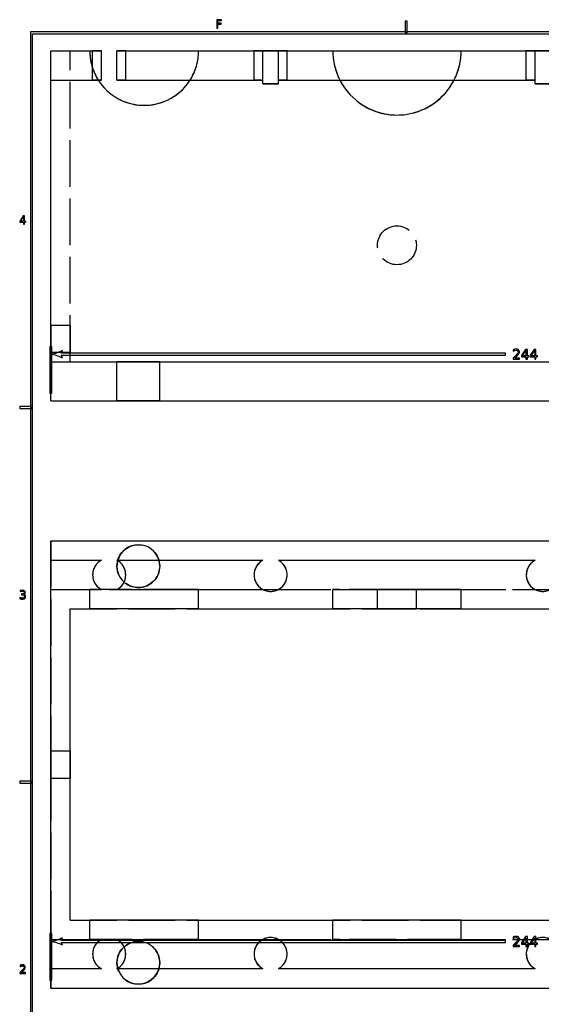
# Model space of a CAD drawing. Header units: millimetres. Extents: x -292 to 292, y -196 to 196.
# Tile 2 of 6: x -292 to -158, y -57 to 196. Entities that reach past the tile are written whole.
import ezdxf

# ---------------------------------------------------------------- set-up
doc = ezdxf.new("R2010")
doc.units = ezdxf.units.MM
doc.linetypes.add('ACAD_ISO02W100', pattern=[15, 12, -3])
doc.layers.add('不可见轮廓', color=7, linetype='ACAD_ISO02W100')
doc.layers.add('可见轮廓', color=7, linetype='Continuous')

msp = doc.modelspace()

# ---------------------------------------------------------------- linework, layer by layer
at = {"layer": '不可见轮廓'}
for p, q in [((-284.05, 180.55), (-284.05, 188.05)), ((-284.05, 188.05), (-271.05, 188.05)), ((-279.05, 188.05), (-274.05, 188.05)), ((-279.05, 188.05), (-274.05, 188.05)), ((-279.05, 108.05), (-279.05, 188.05)), ((-279.05, 108.05), (-279.05, 188.05)), ((-274.05, 188.05), (-271.05, 188.05)), ((-274.05, 188.05), (-271.05, 188.05)), ((-273.3, 180.55), (-273.3, 188.05)), ((-273.3, 180.55), (-273.3, 188.05)), ((-271.05, 180.55), (-271.05, 188.05)), ((-271.05, 180.55), (-271.05, 188.05)), ((-271.05, 180.55), (-271.05, 188.05)), ((-267.05, 188.05), (-229.55, 188.05)), ((-267.05, 188.05), (-246.05, 188.05)), ((-267.05, 188.05), (-246.05, 188.05)), ((-267.05, 180.55), (-267.05, 188.05)), ((-267.05, 180.55), (-267.05, 188.05)), ((-267.05, 180.55), (-267.05, 188.05)), ((-264.8, 180.55), (-264.8, 188.05)), ((-264.8, 180.55), (-264.8, 188.05)), ((-246.05, 188.05), (-211.55, 188.05)), ((-246.05, 188.05), (-211.55, 188.05)), ((-231.8, 180.55), (-231.8, 188.05)), ((-231.8, 180.55), (-231.8, 188.05)), ((-229.55, 180.55), (-229.55, 188.05)), ((-225.55, 180.55), (-225.55, 188.05)), ((-225.55, 188.05), (-159.55, 188.05)), ((-223.3, 180.55), (-223.3, 188.05)), ((-223.3, 180.55), (-223.3, 188.05)), ((-211.55, 188.05), (-178.55, 188.05)), ((-211.55, 188.05), (-178.55, 188.05)), ((-178.55, 188.05), (-138.55, 188.05)), ((-178.55, 188.05), (-138.55, 188.05)), ((-161.8, 180.55), (-161.8, 188.05)), ((-161.8, 180.55), (-161.8, 188.05)), ((-159.55, 180.55), (-159.55, 188.05)), ((-284.05, 108.05), (-284.05, 180.55)), ((-284.05, 180.55), (-271.87, 180.55)), ((-284.05, 180.55), (-271.87, 180.55)), ((-284.05, 180.55), (-271.05, 180.55)), ((-271.87, 180.55), (-271.05, 180.55)), ((-271.87, 180.55), (-271.05, 180.55)), ((-267.05, 180.55), (-229.55, 180.55)), ((-267.05, 180.55), (-248.23, 180.55)), ((-267.05, 180.55), (-248.23, 180.55)), ((-248.23, 180.55), (-229.55, 180.55)), ((-248.23, 180.55), (-229.55, 180.55)), ((-229.55, 179.55), (-229.55, 180.55)), ((-225.55, 179.55), (-225.55, 180.55)), ((-225.55, 180.55), (-209.74, 180.55)), ((-225.55, 180.55), (-209.74, 180.55)), ((-225.55, 180.55), (-159.55, 180.55)), ((-209.74, 180.55), (-180.35, 180.55)), ((-209.74, 180.55), (-180.35, 180.55)), ((-180.35, 180.55), (-159.55, 180.55)), ((-180.35, 180.55), (-159.55, 180.55)), ((-159.55, 179.55), (-159.55, 180.55)), ((-229.55, 179.55), (-225.55, 179.55)), ((-159.55, 179.55), (-155.55, 179.55)), ((-284.05, 117.55), (-279.05, 117.55)), ((-284.05, 110.55), (-279.05, 110.55)), ((-284.05, 98.05), (-284.05, 108.05)), ((-284.05, 108.05), (-40.05, 108.05)), ((-284.05, 108.05), (-40.05, 108.05)), ((-284.05, 108.05), (-40.05, 108.05)), ((-279.05, 108.05), (-45.05, 108.05)), ((-279.05, 108.05), (-45.05, 108.05)), ((-267.05, 98.05), (-267.05, 108.05)), ((-267.05, 98.05), (-267.05, 108.05)), ((-256.05, 98.05), (-256.05, 108.05)), ((-256.05, 98.05), (-256.05, 108.05)), ((-284.05, 98.05), (-40.05, 98.05)), ((-284.05, 62.05), (-284.05, -52.95)), ((-284.05, 62.05), (-40.05, 62.05)), ((-284.05, 49.55), (-284.05, 57.05)), ((-284.05, 49.55), (-284.05, 57.05)), ((-284.05, 57.05), (-271.05, 57.05)), ((-267.05, 57.05), (-229.55, 57.05)), ((-225.55, 57.05), (-159.55, 57.05)), ((-284.05, 49.55), (-40.05, 49.55)), ((-284.05, 49.55), (-271.87, 49.55)), ((-271.87, 49.55), (-271.05, 49.55)), ((-267.05, 49.55), (-248.23, 49.55)), ((-248.23, 49.55), (-229.55, 49.55)), ((-225.55, 49.55), (-209.74, 49.55)), ((-209.74, 49.55), (-180.35, 49.55)), ((-200.05, 44.55), (-200.05, 49.55)), ((-190.05, 44.55), (-190.05, 49.55)), ((-180.35, 49.55), (-159.55, 49.55)), ((-279.05, 44.55), (-45.05, 44.55)), ((-279.05, -35.45), (-279.05, 44.55)), ((-284.05, 8.05), (-279.05, 8.05)), ((-284.05, 1.05), (-279.05, 1.05)), ((-279.05, -35.45), (-45.05, -35.45)), ((-284.05, -47.95), (-284.05, -40.45)), ((-284.05, -47.95), (-284.05, -40.45)), ((-284.05, -40.45), (-40.05, -40.45)), ((-284.05, -40.45), (-271.87, -40.45)), ((-271.87, -40.45), (-271.05, -40.45)), ((-267.05, -40.45), (-248.23, -40.45)), ((-248.23, -40.45), (-229.55, -40.45)), ((-225.55, -40.45), (-209.74, -40.45)), ((-209.74, -40.45), (-180.35, -40.45)), ((-180.35, -40.45), (-159.55, -40.45)), ((-284.05, -47.95), (-271.05, -47.95)), ((-267.05, -47.95), (-229.55, -47.95)), ((-225.55, -47.95), (-159.55, -47.95)), ((-284.05, -52.95), (-40.05, -52.95))]:
    msp.add_line(p, q, dxfattribs=at)
for centre, radius in [((-195.05, 138.05), 5), ((-195.05, 138.05), 5), ((-261.55, 55.55), 5.5), ((-261.55, -46.45), 5.5)]:
    msp.add_circle(centre, radius, dxfattribs=at)
for centre, radius, start, end in [((-260.05, 188.05), 14, -180, -147.6076), ((-260.05, 188.05), 14, -180, 0), ((-260.05, 188.05), 14, -180, 0), ((-260.05, 188.05), 14, -180, -147.6076), ((-260.05, 188.05), 14, -32.3924, 0), ((-260.05, 188.05), 14, -32.3924, 0), ((-195.05, 188.05), 16.5, -180, -152.9643), ((-195.05, 188.05), 16.5, -180, 0), ((-195.05, 188.05), 16.5, -180, 0), ((-195.05, 188.05), 16.5, -180, -152.9643), ((-195.05, 188.05), 16.5, -27.0357, 0), ((-195.05, 188.05), 16.5, -27.0357, 0), ((-260.05, 188.05), 14, -147.6076, -32.3924), ((-195.05, 188.05), 16.5, -152.9643, -27.0357), ((-269.05, 53.3), 4.25, 118.0725, 241.9275), ((-269.05, 53.3), 4.25, -61.9275, 61.9275), ((-261.55, 55.55), 5.5, 164.1734, 165.2756), ((-261.55, 55.55), 5.5, 0, 15.8266), ((-227.55, 53.3), 4.25, 118.0725, 241.9275), ((-227.55, 53.3), 4.25, -61.9275, 61.9275), ((-157.55, 53.3), 4.25, 118.0725, 241.9275), ((-261.55, 55.55), 5.5, 228.1228, 360), ((-227.55, 53.3), 4.25, 241.9275, 298.0725), ((-157.55, 53.3), 4.25, 241.9275, 298.0725), ((-269.05, -44.2), 4.25, 118.0725, 241.9275), ((-269.05, -44.2), 4.25, -61.9275, 61.9275), ((-227.55, -44.2), 4.25, 118.0725, 241.9275), ((-227.55, -44.2), 4.25, 61.9275, 118.0725), ((-227.55, -44.2), 4.25, -61.9275, 61.9275), ((-157.55, -44.2), 4.25, 118.0725, 241.9275), ((-157.55, -44.2), 4.25, 61.9275, 118.0725), ((-261.55, -46.45), 5.5, 0, 131.8772), ((-261.55, -46.45), 5.5, 194.7244, 195.8266), ((-261.55, -46.45), 5.5, 344.1734, 360)]:
    msp.add_arc(centre, radius, start, end, dxfattribs=at)
for points, degree in [([(-271.05, 188.05), (-271.33, 188.05), (-271.6, 188.05), (-271.85, 188.05), (-272.09, 188.05), (-272.31, 188.05), (-272.51, 188.05), (-272.69, 188.05), (-272.85, 188.05), (-272.98, 188.05), (-273.1, 188.05), (-273.18, 188.05), (-273.25, 188.05), (-273.28, 188.05), (-273.3, 188.05)], 1), ([(-273.3, 188.05), (-273.28, 188.05), (-273.25, 188.05), (-273.18, 188.05), (-273.1, 188.05), (-272.98, 188.05), (-272.85, 188.05), (-272.69, 188.05), (-272.51, 188.05), (-272.31, 188.05), (-272.09, 188.05), (-271.85, 188.05), (-271.6, 188.05), (-271.33, 188.05), (-271.05, 188.05)], 1), ([(-271.05, 188.05), (-271.33, 188.05), (-271.6, 188.05), (-271.85, 188.05), (-272.09, 188.05), (-272.31, 188.05), (-272.51, 188.05), (-272.69, 188.05), (-272.85, 188.05), (-272.98, 188.05), (-273.1, 188.05), (-273.18, 188.05), (-273.25, 188.05), (-273.28, 188.05), (-273.3, 188.05)], 1), ([(-273.3, 188.05), (-273.28, 188.05), (-273.25, 188.05), (-273.18, 188.05), (-273.1, 188.05), (-272.98, 188.05), (-272.85, 188.05), (-272.69, 188.05), (-272.51, 188.05), (-272.31, 188.05), (-272.09, 188.05), (-271.85, 188.05), (-271.6, 188.05), (-271.33, 188.05), (-271.05, 188.05)], 1), ([(-267.05, 188.05), (-266.76, 188.05), (-266.49, 188.05), (-266.24, 188.05), (-266, 188.05), (-265.78, 188.05), (-265.58, 188.05), (-265.4, 188.05), (-265.24, 188.05), (-265.11, 188.05), (-265, 188.05), (-264.91, 188.05), (-264.85, 188.05), (-264.81, 188.05), (-264.8, 188.05)], 1), ([(-264.8, 188.05), (-264.81, 188.05), (-264.85, 188.05), (-264.91, 188.05), (-265, 188.05), (-265.11, 188.05), (-265.24, 188.05), (-265.4, 188.05), (-265.58, 188.05), (-265.78, 188.05), (-266, 188.05), (-266.24, 188.05), (-266.49, 188.05), (-266.76, 188.05), (-267.05, 188.05)], 1), ([(-267.05, 188.05), (-266.76, 188.05), (-266.49, 188.05), (-266.24, 188.05), (-266, 188.05), (-265.78, 188.05), (-265.58, 188.05), (-265.4, 188.05), (-265.24, 188.05), (-265.11, 188.05), (-265, 188.05), (-264.91, 188.05), (-264.85, 188.05), (-264.81, 188.05), (-264.8, 188.05)], 1), ([(-264.8, 188.05), (-264.81, 188.05), (-264.85, 188.05), (-264.91, 188.05), (-265, 188.05), (-265.11, 188.05), (-265.24, 188.05), (-265.4, 188.05), (-265.58, 188.05), (-265.78, 188.05), (-266, 188.05), (-266.24, 188.05), (-266.49, 188.05), (-266.76, 188.05), (-267.05, 188.05)], 1), ([(-229.55, 188.05), (-229.83, 188.05), (-230.1, 188.05), (-230.35, 188.05), (-230.59, 188.05), (-230.81, 188.05), (-231.01, 188.05), (-231.19, 188.05), (-231.35, 188.05), (-231.48, 188.05), (-231.6, 188.05), (-231.68, 188.05), (-231.75, 188.05), (-231.78, 188.05), (-231.8, 188.05)], 1), ([(-231.8, 188.05), (-231.69, 188.05), (-231.38, 188.05), (-230.87, 188.05), (-230.2, 188.05), (-229.39, 188.05), (-228.49, 188.05), (-227.55, 188.05), (-226.6, 188.05), (-225.7, 188.05), (-224.9, 188.05), (-224.22, 188.05), (-223.72, 188.05), (-223.4, 188.05), (-223.3, 188.05)], 1), ([(-229.55, 188.05), (-229.83, 188.05), (-230.1, 188.05), (-230.35, 188.05), (-230.59, 188.05), (-230.81, 188.05), (-231.01, 188.05), (-231.19, 188.05), (-231.35, 188.05), (-231.48, 188.05), (-231.6, 188.05), (-231.68, 188.05), (-231.75, 188.05), (-231.78, 188.05), (-231.8, 188.05)], 1), ([(-231.8, 188.05), (-231.78, 188.05), (-231.75, 188.05), (-231.68, 188.05), (-231.6, 188.05), (-231.48, 188.05), (-231.35, 188.05), (-231.19, 188.05), (-231.01, 188.05), (-230.81, 188.05), (-230.59, 188.05), (-230.35, 188.05), (-230.1, 188.05), (-229.83, 188.05), (-229.55, 188.05)], 1), ([(-223.3, 188.05), (-223.31, 188.05), (-223.35, 188.05), (-223.41, 188.05), (-223.5, 188.05), (-223.61, 188.05), (-223.74, 188.05), (-223.9, 188.05), (-224.08, 188.05), (-224.28, 188.05), (-224.5, 188.05), (-224.74, 188.05), (-224.99, 188.05), (-225.26, 188.05), (-225.55, 188.05)], 1), ([(-225.55, 188.05), (-225.26, 188.05), (-224.99, 188.05), (-224.74, 188.05), (-224.5, 188.05), (-224.28, 188.05), (-224.08, 188.05), (-223.9, 188.05), (-223.74, 188.05), (-223.61, 188.05), (-223.5, 188.05), (-223.41, 188.05), (-223.35, 188.05), (-223.31, 188.05), (-223.3, 188.05)], 1), ([(-223.3, 188.05), (-223.31, 188.05), (-223.35, 188.05), (-223.41, 188.05), (-223.5, 188.05), (-223.61, 188.05), (-223.74, 188.05), (-223.9, 188.05), (-224.08, 188.05), (-224.28, 188.05), (-224.5, 188.05), (-224.74, 188.05), (-224.99, 188.05), (-225.26, 188.05), (-225.55, 188.05)], 1), ([(-159.55, 188.05), (-159.83, 188.05), (-160.1, 188.05), (-160.35, 188.05), (-160.59, 188.05), (-160.81, 188.05), (-161.01, 188.05), (-161.19, 188.05), (-161.35, 188.05), (-161.48, 188.05), (-161.6, 188.05), (-161.68, 188.05), (-161.75, 188.05), (-161.78, 188.05), (-161.8, 188.05)], 1), ([(-161.8, 188.05), (-161.69, 188.05), (-161.38, 188.05), (-160.87, 188.05), (-160.2, 188.05), (-159.39, 188.05), (-158.49, 188.05), (-157.55, 188.05), (-156.6, 188.05), (-155.7, 188.05), (-154.9, 188.05), (-154.22, 188.05), (-153.72, 188.05), (-153.4, 188.05), (-153.3, 188.05)], 1), ([(-159.55, 188.05), (-159.83, 188.05), (-160.1, 188.05), (-160.35, 188.05), (-160.59, 188.05), (-160.81, 188.05), (-161.01, 188.05), (-161.19, 188.05), (-161.35, 188.05), (-161.48, 188.05), (-161.6, 188.05), (-161.68, 188.05), (-161.75, 188.05), (-161.78, 188.05), (-161.8, 188.05)], 1), ([(-161.8, 188.05), (-161.78, 188.05), (-161.75, 188.05), (-161.68, 188.05), (-161.6, 188.05), (-161.48, 188.05), (-161.35, 188.05), (-161.19, 188.05), (-161.01, 188.05), (-160.81, 188.05), (-160.59, 188.05), (-160.35, 188.05), (-160.1, 188.05), (-159.83, 188.05), (-159.55, 188.05)], 1), ([(-271.05, 180.55), (-271.33, 180.55), (-271.6, 180.55), (-271.85, 180.55), (-272.09, 180.55), (-272.31, 180.55), (-272.51, 180.55), (-272.69, 180.55), (-272.85, 180.55), (-272.98, 180.55), (-273.1, 180.55), (-273.18, 180.55), (-273.25, 180.55), (-273.28, 180.55), (-273.3, 180.55)], 1), ([(-273.3, 180.55), (-273.28, 180.55), (-273.25, 180.55), (-273.18, 180.55), (-273.1, 180.55), (-272.98, 180.55), (-272.85, 180.55), (-272.69, 180.55), (-272.51, 180.55), (-272.31, 180.55), (-272.09, 180.55), (-271.85, 180.55), (-271.6, 180.55), (-271.33, 180.55), (-271.05, 180.55)], 1), ([(-271.05, 180.55), (-271.33, 180.55), (-271.6, 180.55), (-271.85, 180.55), (-272.09, 180.55), (-272.31, 180.55), (-272.51, 180.55), (-272.69, 180.55), (-272.85, 180.55), (-272.98, 180.55), (-273.1, 180.55), (-273.18, 180.55), (-273.25, 180.55), (-273.28, 180.55), (-273.3, 180.55)], 1), ([(-273.3, 180.55), (-273.28, 180.55), (-273.25, 180.55), (-273.18, 180.55), (-273.1, 180.55), (-272.98, 180.55), (-272.85, 180.55), (-272.69, 180.55), (-272.51, 180.55), (-272.31, 180.55), (-272.09, 180.55), (-271.85, 180.55), (-271.6, 180.55), (-271.33, 180.55), (-271.05, 180.55)], 1), ([(-267.05, 180.55), (-266.76, 180.55), (-266.49, 180.55), (-266.24, 180.55), (-266, 180.55), (-265.78, 180.55), (-265.58, 180.55), (-265.4, 180.55), (-265.24, 180.55), (-265.11, 180.55), (-265, 180.55), (-264.91, 180.55), (-264.85, 180.55), (-264.81, 180.55), (-264.8, 180.55)], 1), ([(-264.8, 180.55), (-264.81, 180.55), (-264.85, 180.55), (-264.91, 180.55), (-265, 180.55), (-265.11, 180.55), (-265.24, 180.55), (-265.4, 180.55), (-265.58, 180.55), (-265.78, 180.55), (-266, 180.55), (-266.24, 180.55), (-266.49, 180.55), (-266.76, 180.55), (-267.05, 180.55)], 1), ([(-267.05, 180.55), (-266.76, 180.55), (-266.49, 180.55), (-266.24, 180.55), (-266, 180.55), (-265.78, 180.55), (-265.58, 180.55), (-265.4, 180.55), (-265.24, 180.55), (-265.11, 180.55), (-265, 180.55), (-264.91, 180.55), (-264.85, 180.55), (-264.81, 180.55), (-264.8, 180.55)], 1), ([(-264.8, 180.55), (-264.81, 180.55), (-264.85, 180.55), (-264.91, 180.55), (-265, 180.55), (-265.11, 180.55), (-265.24, 180.55), (-265.4, 180.55), (-265.58, 180.55), (-265.78, 180.55), (-266, 180.55), (-266.24, 180.55), (-266.49, 180.55), (-266.76, 180.55), (-267.05, 180.55)], 1), ([(-229.55, 180.55), (-229.83, 180.55), (-230.1, 180.55), (-230.35, 180.55), (-230.59, 180.55), (-230.81, 180.55), (-231.01, 180.55), (-231.19, 180.55), (-231.35, 180.55), (-231.48, 180.55), (-231.6, 180.55), (-231.68, 180.55), (-231.75, 180.55), (-231.78, 180.55), (-231.8, 180.55)], 1), ([(-231.8, 180.55), (-231.78, 180.55), (-231.75, 180.55), (-231.68, 180.55), (-231.6, 180.55), (-231.48, 180.55), (-231.35, 180.55), (-231.19, 180.55), (-231.01, 180.55), (-230.81, 180.55), (-230.59, 180.55), (-230.35, 180.55), (-230.1, 180.55), (-229.83, 180.55), (-229.55, 180.55)], 1), ([(-229.55, 180.55), (-229.83, 180.55), (-230.1, 180.55), (-230.35, 180.55), (-230.59, 180.55), (-230.81, 180.55), (-231.01, 180.55), (-231.19, 180.55), (-231.35, 180.55), (-231.48, 180.55), (-231.6, 180.55), (-231.68, 180.55), (-231.75, 180.55), (-231.78, 180.55), (-231.8, 180.55)], 1), ([(-231.8, 180.55), (-231.78, 180.55), (-231.75, 180.55), (-231.68, 180.55), (-231.6, 180.55), (-231.48, 180.55), (-231.35, 180.55), (-231.19, 180.55), (-231.01, 180.55), (-230.81, 180.55), (-230.59, 180.55), (-230.35, 180.55), (-230.1, 180.55), (-229.83, 180.55), (-229.55, 180.55)], 1), ([(-225.55, 180.55), (-225.26, 180.55), (-224.99, 180.55), (-224.74, 180.55), (-224.5, 180.55), (-224.28, 180.55), (-224.08, 180.55), (-223.9, 180.55), (-223.74, 180.55), (-223.61, 180.55), (-223.5, 180.55), (-223.41, 180.55), (-223.35, 180.55), (-223.31, 180.55), (-223.3, 180.55)], 1), ([(-223.3, 180.55), (-223.31, 180.55), (-223.35, 180.55), (-223.41, 180.55), (-223.5, 180.55), (-223.61, 180.55), (-223.74, 180.55), (-223.9, 180.55), (-224.08, 180.55), (-224.28, 180.55), (-224.5, 180.55), (-224.74, 180.55), (-224.99, 180.55), (-225.26, 180.55), (-225.55, 180.55)], 1), ([(-225.55, 180.55), (-225.26, 180.55), (-224.99, 180.55), (-224.74, 180.55), (-224.5, 180.55), (-224.28, 180.55), (-224.08, 180.55), (-223.9, 180.55), (-223.74, 180.55), (-223.61, 180.55), (-223.5, 180.55), (-223.41, 180.55), (-223.35, 180.55), (-223.31, 180.55), (-223.3, 180.55)], 1), ([(-223.3, 180.55), (-223.31, 180.55), (-223.35, 180.55), (-223.41, 180.55), (-223.5, 180.55), (-223.61, 180.55), (-223.74, 180.55), (-223.9, 180.55), (-224.08, 180.55), (-224.28, 180.55), (-224.5, 180.55), (-224.74, 180.55), (-224.99, 180.55), (-225.26, 180.55), (-225.55, 180.55)], 1), ([(-159.55, 180.55), (-159.83, 180.55), (-160.1, 180.55), (-160.35, 180.55), (-160.59, 180.55), (-160.81, 180.55), (-161.01, 180.55), (-161.19, 180.55), (-161.35, 180.55), (-161.48, 180.55), (-161.6, 180.55), (-161.68, 180.55), (-161.75, 180.55), (-161.78, 180.55), (-161.8, 180.55)], 1), ([(-161.8, 180.55), (-161.78, 180.55), (-161.75, 180.55), (-161.68, 180.55), (-161.6, 180.55), (-161.48, 180.55), (-161.35, 180.55), (-161.19, 180.55), (-161.01, 180.55), (-160.81, 180.55), (-160.59, 180.55), (-160.35, 180.55), (-160.1, 180.55), (-159.83, 180.55), (-159.55, 180.55)], 1), ([(-159.55, 180.55), (-159.83, 180.55), (-160.1, 180.55), (-160.35, 180.55), (-160.59, 180.55), (-160.81, 180.55), (-161.01, 180.55), (-161.19, 180.55), (-161.35, 180.55), (-161.48, 180.55), (-161.6, 180.55), (-161.68, 180.55), (-161.75, 180.55), (-161.78, 180.55), (-161.8, 180.55)], 1), ([(-161.8, 180.55), (-161.78, 180.55), (-161.75, 180.55), (-161.68, 180.55), (-161.6, 180.55), (-161.48, 180.55), (-161.35, 180.55), (-161.19, 180.55), (-161.01, 180.55), (-160.81, 180.55), (-160.59, 180.55), (-160.35, 180.55), (-160.1, 180.55), (-159.83, 180.55), (-159.55, 180.55)], 1), ([(-284.05, 110.55), (-284.05, 110.64), (-284.05, 110.9), (-284.05, 111.31), (-284.05, 111.87), (-284.05, 112.53), (-284.05, 113.27), (-284.05, 114.05), (-284.05, 114.83), (-284.05, 115.57), (-284.05, 116.23), (-284.05, 116.79), (-284.05, 117.2), (-284.05, 117.46), (-284.05, 117.55)], 1), ([(-284.05, 117.55), (-284.05, 117.46), (-284.05, 117.2), (-284.05, 116.79), (-284.05, 116.23), (-284.05, 115.57), (-284.05, 114.83), (-284.05, 114.05), (-284.05, 113.27), (-284.05, 112.53), (-284.05, 111.87), (-284.05, 111.31), (-284.05, 110.9), (-284.05, 110.64), (-284.05, 110.55)], 1), ([(-279.05, 110.55), (-279.05, 110.64), (-279.05, 110.9), (-279.05, 111.31), (-279.05, 111.87), (-279.05, 112.53), (-279.05, 113.27), (-279.05, 114.05), (-279.05, 114.83), (-279.05, 115.57), (-279.05, 116.23), (-279.05, 116.79), (-279.05, 117.2), (-279.05, 117.46), (-279.05, 117.55)], 1), ([(-279.05, 117.55), (-279.05, 117.46), (-279.05, 117.2), (-279.05, 116.79), (-279.05, 116.23), (-279.05, 115.57), (-279.05, 114.83), (-279.05, 114.05), (-279.05, 113.27), (-279.05, 112.53), (-279.05, 111.87), (-279.05, 111.31), (-279.05, 110.9), (-279.05, 110.64), (-279.05, 110.55)], 1), ([(-256.05, 108.05), (-256.18, 108.05), (-256.59, 108.05), (-257.25, 108.05), (-258.12, 108.05), (-259.16, 108.05), (-260.32, 108.05), (-261.55, 108.05), (-262.77, 108.05), (-263.93, 108.05), (-264.98, 108.05), (-265.85, 108.05), (-266.5, 108.05), (-266.91, 108.05), (-267.05, 108.05)], 1), ([(-267.05, 108.05), (-266.91, 108.05), (-266.5, 108.05), (-265.85, 108.05), (-264.98, 108.05), (-263.93, 108.05), (-262.77, 108.05), (-261.55, 108.05), (-260.32, 108.05), (-259.16, 108.05), (-258.12, 108.05), (-257.25, 108.05), (-256.59, 108.05), (-256.18, 108.05), (-256.05, 108.05)], 1), ([(-256.05, 108.05), (-256.18, 108.05), (-256.59, 108.05), (-257.25, 108.05), (-258.12, 108.05), (-259.16, 108.05), (-260.32, 108.05), (-261.55, 108.05), (-262.77, 108.05), (-263.93, 108.05), (-264.98, 108.05), (-265.85, 108.05), (-266.5, 108.05), (-266.91, 108.05), (-267.05, 108.05)], 1), ([(-267.05, 108.05), (-266.91, 108.05), (-266.5, 108.05), (-265.85, 108.05), (-264.98, 108.05), (-263.93, 108.05), (-262.77, 108.05), (-261.55, 108.05), (-260.32, 108.05), (-259.16, 108.05), (-258.12, 108.05), (-257.25, 108.05), (-256.59, 108.05), (-256.18, 108.05), (-256.05, 108.05)], 1), ([(-256.05, 98.05), (-256.18, 98.05), (-256.59, 98.05), (-257.25, 98.05), (-258.12, 98.05), (-259.16, 98.05), (-260.32, 98.05), (-261.55, 98.05), (-262.77, 98.05), (-263.93, 98.05), (-264.98, 98.05), (-265.85, 98.05), (-266.5, 98.05), (-266.91, 98.05), (-267.05, 98.05)], 1), ([(-267.05, 98.05), (-266.91, 98.05), (-266.5, 98.05), (-265.85, 98.05), (-264.98, 98.05), (-263.93, 98.05), (-262.77, 98.05), (-261.55, 98.05), (-260.32, 98.05), (-259.16, 98.05), (-258.12, 98.05), (-257.25, 98.05), (-256.59, 98.05), (-256.18, 98.05), (-256.05, 98.05)], 1), ([(-256.05, 98.05), (-256.18, 98.05), (-256.59, 98.05), (-257.25, 98.05), (-258.12, 98.05), (-259.16, 98.05), (-260.32, 98.05), (-261.55, 98.05), (-262.77, 98.05), (-263.93, 98.05), (-264.98, 98.05), (-265.85, 98.05), (-266.5, 98.05), (-266.91, 98.05), (-267.05, 98.05)], 1), ([(-267.05, 98.05), (-266.91, 98.05), (-266.5, 98.05), (-265.85, 98.05), (-264.98, 98.05), (-263.93, 98.05), (-262.77, 98.05), (-261.55, 98.05), (-260.32, 98.05), (-259.16, 98.05), (-258.12, 98.05), (-257.25, 98.05), (-256.59, 98.05), (-256.18, 98.05), (-256.05, 98.05)], 1), ([(-271.87, 49.55), (-272.16, 49.55), (-272.44, 49.55), (-272.69, 49.55), (-272.92, 49.55), (-273.13, 49.55), (-273.32, 49.55), (-273.49, 49.55), (-273.64, 49.55), (-273.76, 49.55), (-273.86, 49.55), (-273.94, 49.55), (-274, 49.55), (-274.04, 49.55), (-274.05, 49.55)], 1), ([(-271.05, 49.55), (-271.49, 49.55), (-271.87, 49.55)], 2), ([(-248.23, 49.55), (-249.11, 49.55), (-250.13, 49.55), (-251.27, 49.55), (-252.51, 49.55), (-253.84, 49.55), (-255.24, 49.55), (-256.71, 49.55), (-258.21, 49.55), (-259.73, 49.55), (-261.26, 49.55), (-262.77, 49.55), (-264.25, 49.55), (-265.68, 49.55), (-267.05, 49.55)], 1), ([(-246.05, 49.55), (-246.06, 49.55), (-246.09, 49.55), (-246.15, 49.55), (-246.23, 49.55), (-246.33, 49.55), (-246.46, 49.55), (-246.6, 49.55), (-246.77, 49.55), (-246.96, 49.55), (-247.17, 49.55), (-247.41, 49.55), (-247.66, 49.55), (-247.93, 49.55), (-248.23, 49.55)], 1), ([(-209.74, 49.55), (-209.99, 49.55), (-210.22, 49.55), (-210.43, 49.55), (-210.62, 49.55), (-210.79, 49.55), (-210.95, 49.55), (-211.09, 49.55), (-211.21, 49.55), (-211.31, 49.55), (-211.4, 49.55), (-211.46, 49.55), (-211.51, 49.55), (-211.54, 49.55), (-211.55, 49.55)], 1), ([(-180.35, 49.55), (-181.7, 49.55), (-183.38, 49.55), (-185.35, 49.55), (-187.56, 49.55), (-189.95, 49.55), (-192.47, 49.55), (-195.05, 49.55), (-197.63, 49.55), (-200.14, 49.55), (-202.53, 49.55), (-204.74, 49.55), (-206.71, 49.55), (-208.39, 49.55), (-209.74, 49.55)], 1), ([(-190.05, 49.55), (-190.17, 49.55), (-190.54, 49.55), (-191.14, 49.55), (-191.93, 49.55), (-192.88, 49.55), (-193.93, 49.55), (-195.05, 49.55), (-196.16, 49.55), (-197.22, 49.55), (-198.16, 49.55), (-198.96, 49.55), (-199.55, 49.55), (-199.92, 49.55), (-200.05, 49.55)], 1), ([(-200.05, 49.55), (-199.92, 49.55), (-199.55, 49.55), (-198.96, 49.55), (-198.16, 49.55), (-197.22, 49.55), (-196.16, 49.55), (-195.05, 49.55), (-193.93, 49.55), (-192.88, 49.55), (-191.93, 49.55), (-191.14, 49.55), (-190.54, 49.55), (-190.17, 49.55), (-190.05, 49.55)], 1), ([(-178.55, 49.55), (-178.56, 49.55), (-178.58, 49.55), (-178.63, 49.55), (-178.7, 49.55), (-178.78, 49.55), (-178.88, 49.55), (-179, 49.55), (-179.14, 49.55), (-179.3, 49.55), (-179.48, 49.55), (-179.67, 49.55), (-179.88, 49.55), (-180.11, 49.55), (-180.35, 49.55)], 1), ([(-190.05, 44.55), (-190.17, 44.55), (-190.54, 44.55), (-191.14, 44.55), (-191.93, 44.55), (-192.88, 44.55), (-193.93, 44.55), (-195.05, 44.55), (-196.16, 44.55), (-197.22, 44.55), (-198.16, 44.55), (-198.96, 44.55), (-199.55, 44.55), (-199.92, 44.55), (-200.05, 44.55)], 1), ([(-200.05, 44.55), (-199.92, 44.55), (-199.55, 44.55), (-198.96, 44.55), (-198.16, 44.55), (-197.22, 44.55), (-196.16, 44.55), (-195.05, 44.55), (-193.93, 44.55), (-192.88, 44.55), (-191.93, 44.55), (-191.14, 44.55), (-190.54, 44.55), (-190.17, 44.55), (-190.05, 44.55)], 1), ([(-284.05, 4.55), (-284.05, 4.94), (-284.05, 5.33), (-284.05, 5.71), (-284.05, 6.07), (-284.05, 6.41), (-284.05, 6.73), (-284.05, 7.03), (-284.05, 7.29), (-284.05, 7.51), (-284.05, 7.7), (-284.05, 7.85), (-284.05, 7.96), (-284.05, 8.03), (-284.05, 8.05)], 1), ([(-284.05, 8.05), (-284.05, 7.96), (-284.05, 7.7), (-284.05, 7.29), (-284.05, 6.73), (-284.05, 6.07), (-284.05, 5.33), (-284.05, 4.55), (-284.05, 3.77), (-284.05, 3.03), (-284.05, 2.37), (-284.05, 1.81), (-284.05, 1.4), (-284.05, 1.14), (-284.05, 1.05)], 1), ([(-279.05, 4.55), (-279.05, 4.94), (-279.05, 5.33), (-279.05, 5.71), (-279.05, 6.07), (-279.05, 6.41), (-279.05, 6.73), (-279.05, 7.03), (-279.05, 7.29), (-279.05, 7.51), (-279.05, 7.7), (-279.05, 7.85), (-279.05, 7.96), (-279.05, 8.03), (-279.05, 8.05)], 1), ([(-279.05, 8.05), (-279.05, 7.96), (-279.05, 7.7), (-279.05, 7.29), (-279.05, 6.73), (-279.05, 6.07), (-279.05, 5.33), (-279.05, 4.55), (-279.05, 3.77), (-279.05, 3.03), (-279.05, 2.37), (-279.05, 1.81), (-279.05, 1.4), (-279.05, 1.14), (-279.05, 1.05)], 1), ([(-271.87, -40.45), (-272.16, -40.45), (-272.44, -40.45), (-272.69, -40.45), (-272.92, -40.45), (-273.13, -40.45), (-273.32, -40.45), (-273.49, -40.45), (-273.64, -40.45), (-273.76, -40.45), (-273.86, -40.45), (-273.94, -40.45), (-274, -40.45), (-274.04, -40.45), (-274.05, -40.45)], 1), ([(-271.05, -40.45), (-271.49, -40.45), (-271.87, -40.45)], 2), ([(-248.23, -40.45), (-249.11, -40.45), (-250.13, -40.45), (-251.27, -40.45), (-252.51, -40.45), (-253.84, -40.45), (-255.24, -40.45), (-256.71, -40.45), (-258.21, -40.45), (-259.73, -40.45), (-261.26, -40.45), (-262.77, -40.45), (-264.25, -40.45), (-265.68, -40.45), (-267.05, -40.45)], 1), ([(-246.05, -40.45), (-246.06, -40.45), (-246.09, -40.45), (-246.15, -40.45), (-246.23, -40.45), (-246.33, -40.45), (-246.46, -40.45), (-246.6, -40.45), (-246.77, -40.45), (-246.96, -40.45), (-247.17, -40.45), (-247.41, -40.45), (-247.66, -40.45), (-247.93, -40.45), (-248.23, -40.45)], 1), ([(-209.74, -40.45), (-209.99, -40.45), (-210.22, -40.45), (-210.43, -40.45), (-210.62, -40.45), (-210.79, -40.45), (-210.95, -40.45), (-211.09, -40.45), (-211.21, -40.45), (-211.31, -40.45), (-211.4, -40.45), (-211.46, -40.45), (-211.51, -40.45), (-211.54, -40.45), (-211.55, -40.45)], 1), ([(-180.35, -40.45), (-181.7, -40.45), (-183.38, -40.45), (-185.35, -40.45), (-187.56, -40.45), (-189.95, -40.45), (-192.47, -40.45), (-195.05, -40.45), (-197.63, -40.45), (-200.14, -40.45), (-202.53, -40.45), (-204.74, -40.45), (-206.71, -40.45), (-208.39, -40.45), (-209.74, -40.45)], 1), ([(-178.55, -40.45), (-178.56, -40.45), (-178.58, -40.45), (-178.63, -40.45), (-178.7, -40.45), (-178.78, -40.45), (-178.88, -40.45), (-179, -40.45), (-179.14, -40.45), (-179.3, -40.45), (-179.48, -40.45), (-179.67, -40.45), (-179.88, -40.45), (-180.11, -40.45), (-180.35, -40.45)], 1)]:
    msp.add_open_spline(points, degree=degree, dxfattribs=at)
for points, degree, knots in [([(-229.55, 179.55), (-229.46, 179.55), (-229.37, 179.55), (-229.28, 179.55), (-229.1, 179.55), (-228.91, 179.55), (-228.72, 179.55), (-228.34, 179.55), (-227.94, 179.55), (-227.55, 179.55), (-227.15, 179.55), (-226.75, 179.55), (-226.37, 179.55), (-226.18, 179.55), (-226, 179.55), (-225.81, 179.55), (-225.72, 179.55), (-225.64, 179.55), (-225.55, 179.55)], 3, [0, 0, 0, 0, 0.071429, 0.071429, 0.071429, 0.214286, 0.214286, 0.214286, 0.5, 0.5, 0.5, 0.785714, 0.785714, 0.785714, 0.928571, 0.928571, 0.928571, 1, 1, 1, 1]), ([(-225.55, 179.55), (-225.64, 179.55), (-225.72, 179.55), (-225.81, 179.55), (-226, 179.55), (-226.18, 179.55), (-226.37, 179.55), (-226.75, 179.55), (-227.15, 179.55), (-227.55, 179.55), (-227.94, 179.55), (-228.34, 179.55), (-228.72, 179.55), (-228.91, 179.55), (-229.1, 179.55), (-229.28, 179.55), (-229.37, 179.55), (-229.46, 179.55), (-229.55, 179.55)], 3, [0, 0, 0, 0, 0.071429, 0.071429, 0.071429, 0.214286, 0.214286, 0.214286, 0.5, 0.5, 0.5, 0.785714, 0.785714, 0.785714, 0.928571, 0.928571, 0.928571, 1, 1, 1, 1]), ([(-159.55, 179.55), (-159.46, 179.55), (-159.37, 179.55), (-159.28, 179.55), (-159.1, 179.55), (-158.91, 179.55), (-158.72, 179.55), (-158.34, 179.55), (-157.94, 179.55), (-157.55, 179.55), (-157.15, 179.55), (-156.75, 179.55), (-156.37, 179.55), (-156.18, 179.55), (-156, 179.55), (-155.81, 179.55), (-155.72, 179.55), (-155.64, 179.55), (-155.55, 179.55)], 3, [0, 0, 0, 0, 0.071429, 0.071429, 0.071429, 0.214286, 0.214286, 0.214286, 0.5, 0.5, 0.5, 0.785714, 0.785714, 0.785714, 0.928571, 0.928571, 0.928571, 1, 1, 1, 1]), ([(-155.55, 179.55), (-155.64, 179.55), (-155.72, 179.55), (-155.81, 179.55), (-156, 179.55), (-156.18, 179.55), (-156.37, 179.55), (-156.75, 179.55), (-157.15, 179.55), (-157.55, 179.55), (-157.94, 179.55), (-158.34, 179.55), (-158.72, 179.55), (-158.91, 179.55), (-159.1, 179.55), (-159.28, 179.55), (-159.37, 179.55), (-159.46, 179.55), (-159.55, 179.55)], 3, [0, 0, 0, 0, 0.071429, 0.071429, 0.071429, 0.214286, 0.214286, 0.214286, 0.5, 0.5, 0.5, 0.785714, 0.785714, 0.785714, 0.928571, 0.928571, 0.928571, 1, 1, 1, 1]), ([(-284.05, 1.05), (-284.05, 1.06), (-284.05, 1.07), (-284.05, 1.11), (-284.05, 1.14), (-284.05, 1.19), (-284.05, 1.25), (-284.05, 1.32), (-284.05, 1.4), (-284.05, 1.49), (-284.05, 1.59), (-284.05, 1.7), (-284.05, 1.81), (-284.05, 1.95), (-284.05, 2.08), (-284.05, 2.22), (-284.05, 2.37), (-284.05, 2.53), (-284.05, 2.69), (-284.05, 2.86), (-284.05, 3.03), (-284.05, 3.21), (-284.05, 3.4), (-284.05, 3.58), (-284.05, 3.77), (-284.05, 4.16), (-284.05, 4.55)], 2, [0, 0, 0, 0.071429, 0.071429, 0.142857, 0.142857, 0.214286, 0.214286, 0.285714, 0.285714, 0.357143, 0.357143, 0.428571, 0.428571, 0.5, 0.5, 0.571429, 0.571429, 0.642857, 0.642857, 0.714286, 0.714286, 0.785714, 0.785714, 0.857143, 0.857143, 1, 1, 1]), ([(-279.05, 1.05), (-279.05, 1.06), (-279.05, 1.07), (-279.05, 1.11), (-279.05, 1.14), (-279.05, 1.19), (-279.05, 1.25), (-279.05, 1.32), (-279.05, 1.4), (-279.05, 1.49), (-279.05, 1.59), (-279.05, 1.7), (-279.05, 1.81), (-279.05, 1.95), (-279.05, 2.08), (-279.05, 2.22), (-279.05, 2.37), (-279.05, 2.53), (-279.05, 2.69), (-279.05, 2.86), (-279.05, 3.03), (-279.05, 3.21), (-279.05, 3.4), (-279.05, 3.58), (-279.05, 3.77), (-279.05, 4.16), (-279.05, 4.55)], 2, [0, 0, 0, 0.071429, 0.071429, 0.142857, 0.142857, 0.214286, 0.214286, 0.285714, 0.285714, 0.357143, 0.357143, 0.428571, 0.428571, 0.5, 0.5, 0.571429, 0.571429, 0.642857, 0.642857, 0.714286, 0.714286, 0.785714, 0.785714, 0.857143, 0.857143, 1, 1, 1])]:
    msp.add_open_spline(points, degree=degree, knots=knots, dxfattribs=at)
at = {"layer": '可见轮廓'}
for p, q in [((-241.4, 196.07), (-241.4, 193.88)), ((-240.14, 196.07), (-241.4, 196.07)), ((-241.11, 195.82), (-240.14, 195.82)), ((-241.11, 195.17), (-241.11, 195.82)), ((-240.24, 195.17), (-241.11, 195.17)), ((-240.24, 194.92), (-240.24, 195.17)), ((-240.14, 195.82), (-240.14, 196.07)), ((-192.92, 195.67), (-192.92, 192.67)), ((-192.42, 195.67), (-192.92, 195.67)), ((-192.42, 192.67), (-192.42, 195.67)), ((289.25, 192.92), (-289.25, 192.92)), ((-289.25, 192.92), (-289.25, -192.92)), ((-241.4, 193.88), (-241.11, 193.88)), ((-241.11, 194.92), (-240.24, 194.92)), ((-241.11, 193.88), (-241.11, 194.92)), ((-192.92, 192.67), (-192.42, 192.67)), ((-288.75, 192.42), (288.75, 192.42)), ((-288.75, -192.42), (-288.75, 192.42)), ((-284.05, 180.55), (-284.05, 188.05)), ((-284.05, 188.05), (-271.05, 188.05)), ((-271.05, 180.55), (-271.05, 188.05)), ((-267.05, 188.05), (-229.55, 188.05)), ((-267.05, 180.55), (-267.05, 188.05)), ((-229.55, 180.55), (-229.55, 188.05)), ((-225.55, 180.55), (-225.55, 188.05)), ((-225.55, 188.05), (-159.55, 188.05)), ((-159.55, 180.55), (-159.55, 188.05)), ((-284.05, 108.05), (-284.05, 180.55)), ((-284.05, 180.55), (-271.05, 180.55)), ((-267.05, 180.55), (-229.55, 180.55)), ((-229.55, 179.55), (-229.55, 180.55)), ((-225.55, 179.55), (-225.55, 180.55)), ((-225.55, 180.55), (-159.55, 180.55)), ((-159.55, 179.55), (-159.55, 180.55)), ((-229.55, 179.55), (-225.55, 179.55)), ((-159.55, 179.55), (-155.55, 179.55)), ((-291.15, 145.65), (-292.06, 144.26)), ((-291.82, 144.22), (-291.07, 145.39)), ((-290.78, 145.65), (-291.15, 145.65)), ((-291.07, 145.39), (-291.07, 144.22)), ((-290.78, 144.22), (-290.78, 145.65)), ((-292.06, 144.26), (-292.06, 143.98)), ((-292.06, 143.98), (-291.07, 143.98)), ((-291.07, 144.22), (-291.82, 144.22)), ((-291.07, 143.98), (-291.07, 143.46)), ((-291.07, 143.46), (-290.78, 143.46)), ((-290.46, 144.22), (-290.78, 144.22)), ((-290.78, 143.98), (-290.46, 143.98)), ((-290.78, 143.46), (-290.78, 143.98)), ((-290.46, 143.98), (-290.46, 144.22)), ((-284.3, 112.05), (-284.3, 100.05)), ((-283.8, 112.05), (-284.3, 112.05)), ((-283.8, 100.05), (-283.8, 112.05)), ((-281.33, 110.3), (-281.05, 111.05)), ((-167.16, 110.3), (-281.33, 110.3)), ((-281.05, 109.05), (-281.33, 109.8)), ((-281.33, 109.8), (-167.16, 109.8)), ((-167.16, 109.8), (-167.16, 110.3)), ((-165.16, 109.04), (-165.16, 108.75)), ((-165.14, 111.18), (-165.14, 110.83)), ((-163.54, 109.04), (-164.75, 109.04)), ((-163.54, 108.75), (-163.54, 109.04)), ((-161.96, 111.3), (-163.02, 109.69)), ((-163.02, 109.69), (-163.02, 109.35)), ((-163.02, 109.35), (-161.87, 109.35)), ((-162.74, 109.64), (-161.87, 111)), ((-161.87, 109.64), (-162.74, 109.64)), ((-161.52, 111.3), (-161.96, 111.3)), ((-161.87, 111), (-161.87, 109.64)), ((-161.87, 109.35), (-161.87, 108.75)), ((-161.52, 109.64), (-161.52, 111.3)), ((-161.16, 109.64), (-161.52, 109.64)), ((-161.52, 109.35), (-161.16, 109.35)), ((-161.52, 108.75), (-161.52, 109.35)), ((-161.16, 109.35), (-161.16, 109.64)), ((-159.73, 111.3), (-160.79, 109.69)), ((-160.79, 109.69), (-160.79, 109.35)), ((-160.79, 109.35), (-159.64, 109.35)), ((-160.51, 109.64), (-159.64, 111)), ((-159.64, 109.64), (-160.51, 109.64)), ((-159.3, 111.3), (-159.73, 111.3)), ((-159.64, 111), (-159.64, 109.64)), ((-159.64, 109.35), (-159.64, 108.75)), ((-159.3, 109.64), (-159.3, 111.3)), ((-158.93, 109.64), (-159.3, 109.64)), ((-159.3, 109.35), (-158.93, 109.35)), ((-159.3, 108.75), (-159.3, 109.35)), ((-158.93, 109.35), (-158.93, 109.64)), ((-284.05, 98.05), (-284.05, 108.05)), ((-284.05, 108.05), (-40.05, 108.05)), ((-165.16, 108.75), (-163.54, 108.75)), ((-161.87, 108.75), (-161.52, 108.75)), ((-159.64, 108.75), (-159.3, 108.75)), ((-284.3, 100.05), (-283.8, 100.05)), ((-289, 96.58), (-292, 96.58)), ((-292, 96.58), (-292, 96.08)), ((-289, 96.08), (-289, 96.58)), ((-284.05, 98.05), (-40.05, 98.05)), ((-292, 96.08), (-289, 96.08)), ((-284.05, 57.05), (-284.05, 62.05)), ((-284.05, 62.05), (-40.05, 62.05)), ((-284.05, -47.95), (-284.05, 57.05)), ((-284.05, 57.05), (-271.05, 57.05)), ((-267.05, 57.05), (-229.55, 57.05)), ((-225.55, 57.05), (-159.55, 57.05)), ((-291.91, 49.26), (-291.91, 49)), ((-291.6, 48.42), (-291.6, 48.18)), ((-291.33, 48.42), (-291.6, 48.42)), ((-291.6, 48.18), (-291.34, 48.18)), ((-274.05, 49.55), (-271.05, 49.55)), ((-274.05, 44.55), (-274.05, 49.55)), ((-267.05, 49.55), (-246.05, 49.55)), ((-246.05, 44.55), (-246.05, 49.55)), ((-229.55, 49.55), (-225.55, 49.55)), ((-211.55, 44.55), (-211.55, 49.55)), ((-211.55, 49.55), (-178.55, 49.55)), ((-178.55, 44.55), (-178.55, 49.55)), ((-159.55, 49.55), (-155.55, 49.55)), ((-291.98, 47.48), (-291.98, 47.19)), ((-279.05, 44.55), (-274.05, 44.55)), ((-279.05, -35.45), (-279.05, 44.55)), ((-246.05, 44.55), (-211.55, 44.55)), ((-178.55, 44.55), (-138.55, 44.55)), ((-289, 0.25), (-292, 0.25)), ((-292, 0.25), (-292, -0.25)), ((-289, -0.25), (-289, 0.25)), ((-292, -0.25), (-289, -0.25)), ((-279.05, -35.45), (-274.05, -35.45)), ((-274.05, -40.45), (-274.05, -35.45)), ((-246.05, -40.45), (-246.05, -35.45)), ((-246.05, -35.45), (-211.55, -35.45)), ((-211.55, -40.45), (-211.55, -35.45)), ((-178.55, -40.45), (-178.55, -35.45)), ((-178.55, -35.45), (-138.55, -35.45)), ((-284.3, -38.95), (-284.3, -50.95)), ((-283.8, -38.95), (-284.3, -38.95)), ((-283.8, -50.95), (-283.8, -38.95)), ((-281.33, -40.7), (-281.05, -39.95)), ((-274.05, -40.45), (-271.05, -40.45)), ((-267.05, -40.45), (-246.05, -40.45)), ((-229.55, -40.45), (-225.55, -40.45)), ((-211.55, -40.45), (-178.55, -40.45)), ((-165.14, -39.82), (-165.14, -40.17)), ((-161.96, -39.7), (-163.02, -41.31)), ((-162.74, -41.36), (-161.87, -40)), ((-161.52, -39.7), (-161.96, -39.7)), ((-161.87, -40), (-161.87, -41.36)), ((-161.52, -41.36), (-161.52, -39.7)), ((-159.73, -39.7), (-160.79, -41.31)), ((-160.51, -41.36), (-159.64, -40)), ((-159.3, -39.7), (-159.73, -39.7)), ((-159.64, -40), (-159.64, -41.36)), ((-159.55, -40.45), (-155.55, -40.45)), ((-159.3, -41.36), (-159.3, -39.7)), ((-167.16, -40.7), (-281.33, -40.7)), ((-281.05, -41.95), (-281.33, -41.2)), ((-281.33, -41.2), (-167.16, -41.2)), ((-167.16, -41.2), (-167.16, -40.7)), ((-165.16, -41.96), (-165.16, -42.25)), ((-165.16, -42.25), (-163.54, -42.25)), ((-163.54, -41.96), (-164.75, -41.96)), ((-163.54, -42.25), (-163.54, -41.96)), ((-163.02, -41.31), (-163.02, -41.65)), ((-163.02, -41.65), (-161.87, -41.65)), ((-161.87, -41.36), (-162.74, -41.36)), ((-161.87, -41.65), (-161.87, -42.25)), ((-161.87, -42.25), (-161.52, -42.25)), ((-161.16, -41.36), (-161.52, -41.36)), ((-161.52, -41.65), (-161.16, -41.65)), ((-161.52, -42.25), (-161.52, -41.65)), ((-161.16, -41.65), (-161.16, -41.36)), ((-160.79, -41.31), (-160.79, -41.65)), ((-160.79, -41.65), (-159.64, -41.65)), ((-159.64, -41.36), (-160.51, -41.36)), ((-159.64, -41.65), (-159.64, -42.25)), ((-159.64, -42.25), (-159.3, -42.25)), ((-158.93, -41.36), (-159.3, -41.36)), ((-159.3, -41.65), (-158.93, -41.65)), ((-159.3, -42.25), (-159.3, -41.65)), ((-158.93, -41.65), (-158.93, -41.36)), ((-291.97, -47.12), (-291.97, -47.42)), ((-284.05, -52.95), (-284.05, -47.95)), ((-284.05, -47.95), (-271.05, -47.95)), ((-267.05, -47.95), (-229.55, -47.95)), ((-225.55, -47.95), (-159.55, -47.95)), ((-291.98, -48.96), (-291.98, -49.21)), ((-291.98, -49.21), (-290.6, -49.21)), ((-290.6, -48.96), (-291.63, -48.96)), ((-290.6, -49.21), (-290.6, -48.96)), ((-284.3, -50.95), (-283.8, -50.95)), ((-284.05, -52.95), (-40.05, -52.95))]:
    msp.add_line(p, q, dxfattribs=at)
for centre, radius, start, end in [((-260.05, 188.05), 14, -147.6076, -32.3924), ((-195.05, 188.05), 16.5, -152.9643, -27.0357), ((-285.71, 120.05), 10.14, -80.5377, -62.5924), ((-285.71, 100.05), 10.14, 62.5924, 80.5377), ((-261.55, 55.55), 5.5, 15.8266, 164.1734), ((-269.05, 53.3), 4.25, 118.0725, 241.9275), ((-269.05, 53.3), 4.25, -61.9275, 61.9275), ((-261.55, 55.55), 5.5, 165.2756, 228.1228), ((-227.55, 53.3), 4.25, 118.0725, 421.9275), ((-157.55, 53.3), 4.25, 118.0725, 421.9275), ((-285.71, -30.95), 10.14, -80.5377, -62.5924), ((-269.05, -44.2), 4.25, 118.0725, 241.9275), ((-269.05, -44.2), 4.25, -61.9275, 61.9275), ((-227.55, -44.2), 4.25, -61.9275, 241.9275), ((-157.55, -44.2), 4.25, -61.9275, 241.9275), ((-285.71, -50.95), 10.14, 62.5924, 80.5377), ((-261.55, -46.45), 5.5, 131.8772, 194.7244), ((-261.55, -46.45), 5.5, 195.8266, 344.1734)]:
    msp.add_arc(centre, radius, start, end, dxfattribs=at)
for points, degree, knots in [([(-225.55, 188.05), (-225.68, 188.05), (-225.81, 188.05), (-225.95, 188.05), (-226.09, 188.05), (-226.37, 188.05), (-226.66, 188.05), (-227.1, 188.05), (-227.55, 188.05), (-227.99, 188.05), (-228.43, 188.05), (-228.72, 188.05), (-229, 188.05), (-229.14, 188.05), (-229.28, 188.05), (-229.41, 188.05), (-229.55, 188.05)], 2, [0, 0, 0, 0.071429, 0.071429, 0.142857, 0.142857, 0.285714, 0.285714, 0.5, 0.5, 0.714286, 0.714286, 0.857143, 0.857143, 0.928571, 0.928571, 1, 1, 1]), ([(-155.55, 188.05), (-155.64, 188.05), (-155.72, 188.05), (-155.81, 188.05), (-156, 188.05), (-156.18, 188.05), (-156.37, 188.05), (-156.75, 188.05), (-157.15, 188.05), (-157.55, 188.05), (-157.85, 188.05), (-158.14, 188.05), (-158.43, 188.05), (-158.63, 188.05), (-158.82, 188.05), (-159, 188.05), (-159.1, 188.05), (-159.19, 188.05), (-159.28, 188.05), (-159.37, 188.05), (-159.46, 188.05), (-159.55, 188.05)], 3, [0, 0, 0, 0, 0.071429, 0.071429, 0.071429, 0.214286, 0.214286, 0.214286, 0.5, 0.5, 0.5, 0.714286, 0.714286, 0.714286, 0.857143, 0.857143, 0.857143, 0.928571, 0.928571, 0.928571, 1, 1, 1, 1]), ([(-164.2, 110.03), (-164.29, 109.93), (-164.62, 109.59), (-164.96, 109.25), (-165.16, 109.04)], 2, [0, 0, 0, 1, 1, 2, 2, 2]), ([(-163.83, 109.99), (-163.67, 110.18), (-163.61, 110.32), (-163.55, 110.46), (-163.55, 110.62), (-163.55, 110.95), (-163.79, 111.15), (-164.03, 111.35), (-164.42, 111.35), (-164.72, 111.35), (-165.14, 111.18)], 2, [0, 0, 0, 1, 1, 2, 2, 4.108696, 4.108696, 6.217391, 6.217391, 7.817091, 7.817091, 7.817091]), ([(-165.14, 110.83), (-164.87, 110.99), (-164.63, 111.06), (-164.42, 111.06), (-164.26, 111.06), (-164.14, 111.02), (-164.04, 110.93), (-163.95, 110.85), (-163.9, 110.74), (-163.9, 110.6), (-163.9, 110.52), (-163.92, 110.43), (-163.97, 110.35), (-164.01, 110.26), (-164.09, 110.15), (-164.2, 110.03)], 3, [0, 0, 0, 0, 2, 2, 2, 3.410526, 3.410526, 3.410526, 4.821053, 4.821053, 4.821053, 5.686333, 5.686333, 5.686333, 6.551614, 6.551614, 6.551614, 6.551614]), ([(-291.98, 47.19), (-291.67, 47.09), (-291.39, 47.09), (-290.98, 47.09), (-290.76, 47.26), (-290.54, 47.44), (-290.54, 47.76), (-290.54, 47.97), (-290.66, 48.12), (-290.77, 48.26), (-290.99, 48.31)], 2, [0, 0, 0, 2, 2, 4.978723, 4.978723, 7.957447, 7.957447, 9.898334, 9.898334, 11.839222, 11.839222, 11.839222]), ([(-291.34, 48.18), (-291.18, 48.18), (-291.06, 48.14), (-290.97, 48.07), (-290.88, 47.99), (-290.83, 47.89), (-290.83, 47.76), (-290.83, 47.62), (-290.88, 47.52), (-290.98, 47.44), (-291.07, 47.37), (-291.21, 47.33), (-291.4, 47.33), (-291.61, 47.33), (-291.81, 47.38), (-291.98, 47.48)], 3, [0, 0, 0, 0, 1, 1, 1, 2, 2, 2, 3.083333, 3.083333, 3.083333, 4.166667, 4.166667, 4.166667, 5.409649, 5.409649, 5.409649, 5.409649]), ([(-290.99, 48.31), (-290.73, 48.37), (-290.59, 48.55), (-290.59, 48.79), (-290.59, 48.96), (-290.65, 49.1), (-290.78, 49.2), (-290.91, 49.3), (-291.09, 49.35), (-291.32, 49.35), (-291.49, 49.35), (-291.69, 49.32), (-291.91, 49.26)], 3, [0, 0, 0, 0, 2, 2, 2, 3.435484, 3.435484, 3.435484, 4.870968, 4.870968, 4.870968, 5.981907, 5.981907, 5.981907, 5.981907]), ([(-291.91, 49), (-291.69, 49.07), (-291.51, 49.11), (-291.34, 49.11), (-291.19, 49.11), (-291.08, 49.08), (-291, 49.02), (-290.92, 48.96), (-290.88, 48.87), (-290.88, 48.76), (-290.88, 48.54), (-291.04, 48.42), (-291.33, 48.42)], 3, [0, 0, 0, 0, 2, 2, 2, 3.831325, 3.831325, 3.831325, 5.662651, 5.662651, 5.662651, 9.229754, 9.229754, 9.229754, 9.229754]), ([(-267.05, 49.55), (-267.81, 49.55), (-268.54, 49.55), (-269.21, 49.55), (-269.4, 49.55), (-269.59, 49.55), (-269.77, 49.55), (-269.95, 49.55), (-270.13, 49.55), (-270.31, 49.55), (-270.48, 49.55), (-270.64, 49.55), (-270.81, 49.55), (-270.89, 49.55), (-270.97, 49.55), (-271.05, 49.55)], 3, [0, 0, 0, 0, 0.5, 0.5, 0.5, 0.642857, 0.642857, 0.642857, 0.785714, 0.785714, 0.785714, 0.928571, 0.928571, 0.928571, 1, 1, 1, 1]), ([(-267.05, -40.45), (-267.81, -40.45), (-268.54, -40.45), (-269.21, -40.45), (-269.4, -40.45), (-269.59, -40.45), (-269.77, -40.45), (-269.95, -40.45), (-270.13, -40.45), (-270.31, -40.45), (-270.48, -40.45), (-270.64, -40.45), (-270.81, -40.45), (-270.89, -40.45), (-270.97, -40.45), (-271.05, -40.45)], 3, [0, 0, 0, 0, 0.5, 0.5, 0.5, 0.642857, 0.642857, 0.642857, 0.785714, 0.785714, 0.785714, 0.928571, 0.928571, 0.928571, 1, 1, 1, 1]), ([(-163.83, -41.01), (-163.67, -40.82), (-163.61, -40.68), (-163.55, -40.54), (-163.55, -40.38), (-163.55, -40.05), (-163.79, -39.85), (-164.03, -39.65), (-164.42, -39.65), (-164.72, -39.65), (-165.14, -39.82)], 2, [0, 0, 0, 1, 1, 2, 2, 4.108696, 4.108696, 6.217391, 6.217391, 7.817091, 7.817091, 7.817091]), ([(-165.14, -40.17), (-164.87, -40.01), (-164.63, -39.94), (-164.42, -39.94), (-164.26, -39.94), (-164.14, -39.98), (-164.04, -40.07), (-163.95, -40.15), (-163.9, -40.26), (-163.9, -40.4), (-163.9, -40.48), (-163.92, -40.57), (-163.97, -40.65), (-164.01, -40.74), (-164.09, -40.85), (-164.2, -40.97)], 3, [0, 0, 0, 0, 2, 2, 2, 3.410526, 3.410526, 3.410526, 4.821053, 4.821053, 4.821053, 5.686333, 5.686333, 5.686333, 6.551614, 6.551614, 6.551614, 6.551614]), ([(-164.2, -40.97), (-164.29, -41.07), (-164.62, -41.41), (-164.96, -41.75), (-165.16, -41.96)], 2, [0, 0, 0, 1, 1, 2, 2, 2]), ([(-290.84, -48.14), (-290.71, -47.98), (-290.66, -47.86), (-290.61, -47.74), (-290.61, -47.6), (-290.61, -47.32), (-290.81, -47.15), (-291.01, -46.98), (-291.35, -46.98), (-291.61, -46.98), (-291.97, -47.12)], 2, [0, 0, 0, 1, 1, 2, 2, 4.108696, 4.108696, 6.217391, 6.217391, 7.817091, 7.817091, 7.817091]), ([(-291.97, -47.42), (-291.62, -47.23), (-291.35, -47.23), (-291.15, -47.23), (-291.03, -47.34), (-290.91, -47.45), (-290.91, -47.62), (-290.91, -47.73), (-290.96, -47.84), (-291.02, -47.95), (-291.16, -48.11)], 2, [0, 0, 0, 2, 2, 3.410526, 3.410526, 4.821053, 4.821053, 5.686333, 5.686333, 6.551614, 6.551614, 6.551614]), ([(-291.16, -48.11), (-291.23, -48.19), (-291.53, -48.49), (-291.82, -48.78), (-291.98, -48.96)], 2, [0, 0, 0, 1, 1, 2, 2, 2])]:
    msp.add_open_spline(points, degree=degree, knots=knots, dxfattribs=at)
for points, degree in [([(-164.75, 109.04), (-163.91, 109.89), (-163.83, 109.99)], 2), ([(-246.05, 44.55), (-246.4, 44.55), (-247.43, 44.55), (-249.1, 44.55), (-251.32, 44.55), (-253.97, 44.55), (-256.93, 44.55), (-260.05, 44.55), (-263.16, 44.55), (-266.12, 44.55), (-268.78, 44.55), (-270.99, 44.55), (-272.66, 44.55), (-273.7, 44.55), (-274.05, 44.55)], 1), ([(-178.55, 44.55), (-178.96, 44.55), (-180.18, 44.55), (-182.15, 44.55), (-184.76, 44.55), (-187.89, 44.55), (-191.38, 44.55), (-195.05, 44.55), (-198.72, 44.55), (-202.21, 44.55), (-205.33, 44.55), (-207.95, 44.55), (-209.91, 44.55), (-211.13, 44.55), (-211.55, 44.55)], 1), ([(-246.05, -35.45), (-246.4, -35.45), (-247.43, -35.45), (-249.1, -35.45), (-251.32, -35.45), (-253.97, -35.45), (-256.93, -35.45), (-260.05, -35.45), (-263.16, -35.45), (-266.12, -35.45), (-268.78, -35.45), (-270.99, -35.45), (-272.66, -35.45), (-273.7, -35.45), (-274.05, -35.45)], 1), ([(-178.55, -35.45), (-178.96, -35.45), (-180.18, -35.45), (-182.15, -35.45), (-184.76, -35.45), (-187.89, -35.45), (-191.38, -35.45), (-195.05, -35.45), (-198.72, -35.45), (-202.21, -35.45), (-205.33, -35.45), (-207.95, -35.45), (-209.91, -35.45), (-211.13, -35.45), (-211.55, -35.45)], 1), ([(-164.75, -41.96), (-163.91, -41.11), (-163.83, -41.01)], 2), ([(-291.63, -48.96), (-290.91, -48.23), (-290.84, -48.14)], 2)]:
    msp.add_open_spline(points, degree=degree, dxfattribs=at)

doc.saveas('drawing.dxf')
